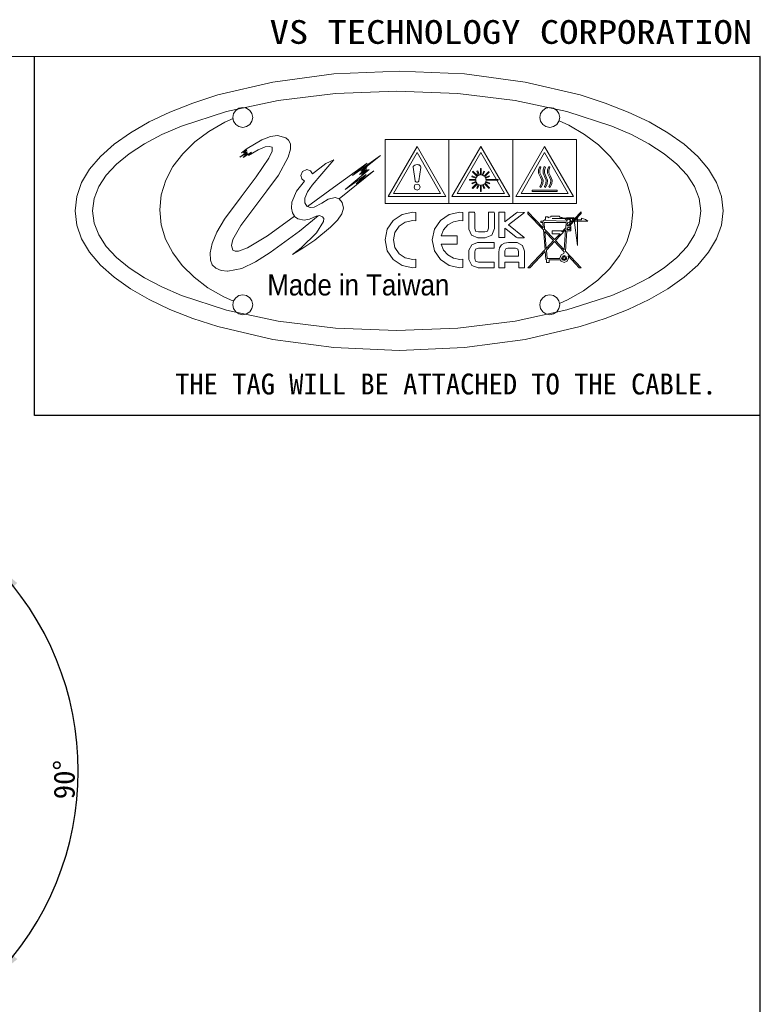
# Model space of a CAD drawing. Header units: millimetres. Extents: x 22 to 587, y 8 to 395.
# Tile 4 of 4: x 427 to 576, y 198 to 395. Entities that reach past the tile are written whole.
import ezdxf

# ---------------------------------------------------------------- set-up
doc = ezdxf.new("R2010")
doc.units = ezdxf.units.MM
doc.header["$LTSCALE"] = 2
doc.layers.add('SLD-0', color=179, linetype='Continuous')
doc.layers.add('図面枠', color=9, linetype='Continuous')
doc.styles.add('SLDTEXTSTYLE0', font='GOTHIC.TTF', dxfattribs={"width": 0.913})
doc.styles.add('SLDTEXTSTYLE1', font='MSGOTHIC.TTC')
doc.styles.add('SLDTEXTSTYLE3', font='MSGOTHIC.TTC', dxfattribs={"width": 1.194807})
doc.dimstyles.new('SLDDIMSTYLE2', dxfattribs={"dimtxt": 4.850694, "dimasz": 6.604, "dimexe": 0, "dimexo": 0.0625, "dimgap": 1.212674, "dimtad": 1, "dimdec": 4, "dimlfac": 2, "dimzin": 12, "dimdsep": 46, "dimtxsty": 'SLDTEXTSTYLE1', "dimsah": 1, "dimcen": 0.09, "dimadec": 0, "dimazin": 3, "dimtfac": 1, "dimtdec": 3, "dimtofl": 0, "dimtmove": 0, "dimatfit": 3, "dimfxl": 1, "dimfrac": 2, "dimtolj": 1, "dimtzin": 12, "dimarcsym": 0})

# ---------------------------------------------------------------- blocks, each defined once
blk = doc.blocks.new('SW_NOTE_0')
at = {"color": 0, "linetype": 'Continuous', "lineweight": 18, "insert": (0, 2.704), "char_height": 2.11667, "attachment_point": 1, "style": 'SLDTEXTSTYLE0'}
blk.add_mtext('Made in Taiwan', dxfattribs=at)
blk = doc.blocks.new('圖塊19')
at = {"color": 7, "linetype": 'Continuous', "lineweight": 18}
for p, q in [((42.698796, 56.799572), (54.899844, 58.431126)), ((54.899844, 58.431126), (67.9994, 59)), ((67.9994, 59), (81.099184, 58.43114)), ((81.099184, 58.43114), (93.30034, 56.799626)), ((31.657656, 54.217946), (42.698796, 56.799572)), ((93.30034, 56.799626), (104.341494, 54.218046)), ((26.65374, 52.606048), (31.657656, 54.217946)), ((43.773582, 53.114186), (55.223762, 54.512614)), ((55.223762, 54.512614), (67.5172, 55.0002)), ((67.5172, 55.0002), (79.810836, 54.512588)), ((79.810836, 54.512588), (91.261166, 53.11421)), ((104.341494, 54.218046), (109.345392, 52.60617)), ((22.037826, 50.798858), (26.65374, 52.606048)), ((33.41196, 50.90142), (43.773582, 53.114186)), ((35.227406, 51.139842), (35.863196, 51.568388)), ((35.863196, 51.568388), (36.64186, 51.72554)), ((36.64186, 51.72554), (37.420098, 51.568556)), ((37.420098, 51.568556), (38.055682, 51.139942)), ((91.261166, 53.11421), (101.622894, 50.901534)), ((96.803724, 51.14), (97.439328, 51.56875)), ((97.439328, 51.56875), (98.2176, 51.726)), ((98.2176, 51.726), (98.996218, 51.56875)), ((98.996218, 51.56875), (99.632, 51.14)), ((109.345392, 52.60617), (113.961276, 50.799)), ((17.842588, 48.810454), (22.037826, 50.798858)), ((24.3842, 47.970816), (33.41196, 50.90142)), ((33.075198, 48.776636), (34.690879, 49.481978)), ((34.64162, 49.726), (34.798782, 50.50426)), ((34.798782, 48.947444), (34.64162, 49.726)), ((34.798782, 50.50426), (35.227406, 51.139842)), ((38.055682, 51.139942), (38.484242, 50.504242)), ((38.484242, 50.504242), (38.6414, 49.726)), ((38.6414, 49.726), (38.484248, 48.947444)), ((96.218, 49.726), (96.37516, 50.50425)), ((96.37516, 48.94775), (96.218, 49.726)), ((96.37516, 50.50425), (96.803724, 51.14)), ((99.632, 51.14), (100.060632, 50.50425)), ((100.060632, 50.50425), (100.2178, 49.726)), ((100.2178, 49.726), (100.060632, 48.94775)), ((101.622894, 50.901534), (110.650726, 47.971026)), ((113.961276, 50.799), (118.15647, 48.810612)), ((14.100702, 46.654912), (17.842588, 48.810454)), ((20.447174, 46.266478), (24.3842, 47.970816)), ((29.851844, 46.925244), (33.075198, 48.776636)), ((35.227404, 48.311894), (34.798782, 48.947444)), ((35.863194, 47.883512), (35.227404, 48.311894)), ((36.64186, 47.72646), (35.863194, 47.883512)), ((37.42012, 47.883512), (36.64186, 47.72646)), ((38.055702, 48.311894), (37.42012, 47.883512)), ((38.484248, 48.947444), (38.055702, 48.311894)), ((96.803724, 48.312), (96.37516, 48.94775)), ((97.439328, 47.88325), (96.803724, 48.312)), ((98.2176, 47.726), (97.439328, 47.88325)), ((98.996218, 47.88325), (98.2176, 47.726)), ((99.632, 48.312), (98.996218, 47.88325)), ((100.060632, 48.94775), (99.632, 48.312)), ((100.078544, 49.036443), (102.028438, 48.166166)), ((102.028438, 48.166166), (105.194478, 46.315276)), ((110.650726, 47.971026), (114.587776, 46.26673)), ((118.15647, 48.810612), (121.898308, 46.655078)), ((10.844846, 44.346306), (14.100702, 46.654912)), ((16.935602, 44.41887), (20.447174, 46.266478)), ((27.011488, 44.806772), (29.851844, 46.925244)), ((42.1983, 45.8855), (40.4734, 45.238)), ((43.6046, 46.074), (42.1983, 45.8855)), ((45.2796, 45.656), (43.6046, 46.074)), ((45.834666, 45.17925), (45.2796, 45.656)), ((105.194478, 46.315276), (107.982844, 44.2044)), ((114.587776, 46.26673), (118.099366, 44.419152)), ((121.898308, 46.655078), (125.154116, 44.346474)), ((8.10769, 41.898714), (10.844846, 44.346306)), ((13.880146, 42.440052), (16.935602, 44.41887)), ((24.595282, 42.449108), (27.011488, 44.806772)), ((37.54667, 43.492632), (36.39318, 42.61192)), ((40.4734, 45.238), (37.54667, 43.492632)), ((39.72692, 43.236334), (41.16951, 43.810478)), ((41.16951, 43.810478), (41.942366, 43.914592)), ((41.942366, 43.914592), (42.5449, 43.725282)), ((42.5449, 43.725282), (42.561634, 42.961398)), ((46.195424, 44.4445), (45.834666, 45.17925)), ((46.219622, 43.334), (46.195424, 44.4445)), ((65.1962, 32.482), (65.1962, 45.282)), ((65.1962, 45.282), (77.9956, 45.282)), ((65.8032, 33.866), (71.5965, 43.89968)), ((71.5965, 43.89968), (77.3876, 33.866)), ((77.9956, 45.282), (77.9956, 32.482)), ((77.9956, 32.482), (77.9956, 45.282)), ((77.9956, 45.282), (90.7952, 45.282)), ((78.6036, 33.866), (84.3969, 43.89968)), ((84.3969, 43.89968), (90.188, 33.866)), ((90.7952, 45.282), (90.7952, 32.482)), ((90.7958, 32.482), (90.7958, 45.282)), ((90.7958, 45.282), (103.5952, 45.282)), ((91.4038, 33.866), (97.1964, 43.89968)), ((97.1964, 43.89968), (102.9882, 33.866)), ((103.5952, 45.282), (103.5952, 32.482)), ((107.982844, 44.2044), (110.353656, 41.860608)), ((118.099366, 44.419152), (121.154836, 42.440348)), ((125.154116, 44.346474), (127.891222, 41.898874)), ((5.921914, 39.326212), (8.10769, 41.898714)), ((11.311468, 40.342086), (13.880146, 42.440052)), ((22.644378, 39.880142), (24.595282, 42.449108)), ((37.517126, 42.847576), (36.08344, 41.762434)), ((36.08344, 41.762434), (37.531236, 42.628148)), ((36.39318, 42.61192), (37.452922, 43.131914)), ((36.755832, 41.671416), (38.419528, 42.726924)), ((37.620842, 42.472926), (36.755832, 41.671416)), ((37.452922, 43.131914), (36.793934, 42.603454)), ((36.793934, 42.603454), (37.517126, 42.847576)), ((37.531236, 42.628148), (37.091676, 42.185766)), ((37.091676, 42.185766), (37.620842, 42.472926)), ((37.769008, 42.104626), (39.72692, 43.236334)), ((38.419528, 42.726924), (37.769008, 42.104626)), ((41.858044, 41.569724), (39.34874, 37.775342)), ((42.561634, 42.961398), (41.858044, 41.569724)), ((43.798306, 38.151766), (45.765, 41.73)), ((45.765, 41.73), (46.219622, 43.334)), ((64.26671, 42.097802), (58.65967, 38.066962)), ((60.35159, 38.931982), (64.26671, 42.097802)), ((71.5964, 42.684), (66.8572, 34.474)), ((76.335, 34.474), (71.5964, 42.684)), ((84.3968, 42.684), (79.6576, 34.474)), ((89.1354, 34.474), (84.3968, 42.684)), ((97.1964, 42.684), (92.4572, 34.474)), ((101.935, 34.474), (97.1964, 42.684)), ((110.353656, 41.860608), (112.267036, 39.31097)), ((121.154836, 42.440348), (123.723522, 40.342378)), ((127.891222, 41.898874), (130.076954, 39.326354)), ((9.260232, 38.137036), (11.311468, 40.342086)), ((21.199924, 37.127762), (22.644378, 39.880142)), ((53.282068, 40.460976), (50.623274, 38.395562)), ((52.519814, 38.378622), (54.886234, 41.234702)), ((54.886234, 41.234702), (53.282068, 40.460976)), ((61.60535, 40.534982), (54.84543, 35.644082)), ((58.65967, 38.066962), (61.60535, 40.534982)), ((60.067252, 38.261), (61.501644, 39.64318)), ((61.501644, 39.64318), (60.35159, 38.931982)), ((70.8338, 39.872), (70.8084, 39.76)), ((70.8084, 39.76), (70.8084, 39.71)), ((70.8084, 39.71), (71.22115, 36.9922)), ((70.9446, 40.018), (70.8338, 39.872)), ((71.1386, 40.17), (70.9446, 40.018)), ((71.3694, 40.24), (71.1386, 40.17)), ((71.6318, 40.262), (71.3694, 40.24)), ((71.8456, 40.242), (71.6318, 40.262)), ((72.0304, 40.184), (71.8456, 40.242)), ((71.969742, 36.999256), (72.383196, 39.671196)), ((72.194816, 40.074772), (72.0304, 40.184)), ((72.323934, 39.923078), (72.194816, 40.074772)), ((72.374028, 39.817244), (72.323934, 39.923078)), ((72.3832, 39.71), (72.374028, 39.817244)), ((72.383196, 39.671196), (72.3832, 39.71)), ((95.971706, 39.20201), (96.23629, 39.895572)), ((96.23629, 39.895572), (96.4634, 39.758)), ((96.4634, 39.758), (96.237126, 39.15925)), ((96.866802, 39.20272), (97.126534, 39.896282)), ((97.126534, 39.896282), (97.3636, 39.758)), ((97.3636, 39.758), (97.133942, 39.15925)), ((97.762694, 39.20201), (98.026306, 39.895572)), ((98.026306, 39.895572), (98.2542, 39.758)), ((98.2542, 39.758), (98.032826, 39.15925)), ((123.723522, 40.342378), (125.774764, 38.1373)), ((4.32019, 36.642876), (5.921914, 39.326212)), ((7.7571, 35.836962), (9.260232, 38.137036)), ((39.34874, 37.775342), (36.301102, 33.800158)), ((41.471648, 35.004122), (43.798306, 38.151766)), ((48.643754, 38.895976), (48.295652, 38.055486)), ((48.295652, 38.055486), (48.507936, 37.376656)), ((49.48451, 39.244344), (48.643754, 38.895976)), ((50.200206, 39.003308), (49.48451, 39.244344)), ((50.623274, 38.395562), (50.200206, 39.003308)), ((50.54806, 36.1429), (52.519814, 38.378622)), ((55.973431, 33.365921), (62.94802, 38.99688)), ((57.17166, 35.236292), (62.03222, 39.255832)), ((61.41134, 38.299092), (57.17166, 35.236292)), ((62.94802, 38.99688), (59.36946, 36.38704)), ((59.36946, 36.38704), (61.41134, 38.299092)), ((61.578548, 39.268532), (60.067252, 38.261)), ((60.480706, 38.169984), (61.578548, 39.268532)), ((62.03222, 39.255832), (60.480706, 38.169984)), ((82.6822, 38.004), (82.6166, 37.838)), ((82.6822, 38.004), (82.6166, 37.838)), ((82.6166, 37.838), (83.4166, 37.51)), ((82.6166, 37.838), (83.4166, 37.51)), ((83.4816, 37.662), (82.6822, 38.004)), ((83.4816, 37.662), (82.6822, 38.004)), ((82.8248, 38.946), (82.7034, 38.824)), ((82.8248, 38.946), (82.7034, 38.824)), ((82.7034, 38.824), (83.646, 37.882)), ((82.7034, 38.824), (83.646, 37.882)), ((83.7666, 37.992), (82.8248, 38.946)), ((83.7666, 37.992), (82.8248, 38.946)), ((83.646, 37.882), (83.4816, 37.662)), ((83.646, 37.882), (83.4816, 37.662)), ((83.7666, 39), (83.6136, 38.934)), ((83.7666, 39), (83.6136, 38.934)), ((83.6136, 38.934), (83.9528, 38.102)), ((83.6136, 38.934), (83.9528, 38.102)), ((84.106, 38.166), (83.7666, 39)), ((84.106, 38.166), (83.7666, 39)), ((83.9528, 38.102), (83.7666, 37.992)), ((83.9528, 38.102), (83.7666, 37.992)), ((84.3142, 38.2), (84.106, 38.166)), ((84.3142, 38.2), (84.106, 38.166)), ((84.4778, 39.472), (84.3142, 39.472)), ((84.3142, 39.472), (84.3142, 38.2)), ((84.4778, 39.472), (84.3142, 39.472)), ((84.3142, 39.472), (84.3142, 38.2)), ((84.4778, 38.2), (84.4778, 39.472)), ((84.4778, 38.2), (84.4778, 39.472)), ((84.6656, 38.166), (84.4778, 38.2)), ((84.6656, 38.166), (84.4778, 38.2)), ((84.9928, 38.966), (84.6656, 38.166)), ((84.9928, 38.966), (84.6656, 38.166)), ((84.8284, 38.112), (85.1572, 38.902)), ((84.8284, 38.112), (85.1572, 38.902)), ((85.048, 37.97), (84.8284, 38.112)), ((85.048, 37.97), (84.8284, 38.112)), ((85.1572, 38.902), (84.9928, 38.966)), ((85.1572, 38.902), (84.9928, 38.966)), ((85.968, 38.88), (85.048, 37.97)), ((85.968, 38.88), (85.048, 37.97)), ((85.1798, 37.85), (86.0886, 38.77)), ((85.1798, 37.85), (86.0886, 38.77)), ((85.312466, 37.674532), (85.1798, 37.85)), ((85.312466, 37.674532), (85.1798, 37.85)), ((86.088576, 38.00332), (85.312466, 37.674532)), ((86.088576, 38.00332), (85.312466, 37.674532)), ((85.376672, 37.521428), (86.154192, 37.84951)), ((85.376672, 37.521428), (86.154192, 37.84951)), ((85.431, 37.302), (85.376672, 37.521428)), ((85.431, 37.302), (85.376672, 37.521428)), ((86.0886, 38.77), (85.968, 38.88)), ((86.0886, 38.77), (85.968, 38.88)), ((86.154192, 37.84951), (86.088576, 38.00332)), ((86.154192, 37.84951), (86.088576, 38.00332)), ((95.968994, 38.514448), (95.971706, 39.20201)), ((96.34424, 37.759152), (95.968994, 38.514448)), ((96.237126, 39.15925), (96.233646, 38.575344)), ((96.233646, 38.575344), (96.5516, 37.938)), ((96.629096, 37.105884), (96.34424, 37.759152)), ((96.5516, 37.938), (96.901068, 37.159406)), ((96.867872, 38.515158), (96.866802, 39.20272)), ((97.245772, 37.759862), (96.867872, 38.515158)), ((97.133942, 39.15925), (97.133016, 38.575216)), ((97.133016, 38.575216), (97.4525, 37.93767)), ((97.528314, 37.106594), (97.245772, 37.759862)), ((97.4525, 37.93767), (97.800206, 37.159686)), ((97.762882, 38.514448), (97.762694, 39.20201)), ((98.144134, 37.759152), (97.762882, 38.514448)), ((98.032826, 39.15925), (98.032716, 38.575344)), ((98.032716, 38.575344), (98.3522, 37.938)), ((98.42801, 37.105884), (98.144134, 37.759152)), ((98.3522, 37.938), (98.695904, 37.159406)), ((112.267036, 39.31097), (113.683108, 36.582556)), ((125.774764, 38.1373), (127.277898, 35.837172)), ((130.076954, 39.326354), (131.678644, 36.642984)), ((3.335194, 33.86278), (4.32019, 36.642876)), ((6.832736, 33.45393), (7.7571, 35.836962)), ((20.303074, 34.219858), (21.199924, 37.127762)), ((49.052006, 36.94706), (47.395892, 34.925736)), ((48.507936, 37.376656), (49.052006, 36.94706)), ((49.604086, 34.816876), (50.54806, 36.1429)), ((54.84543, 35.644082), (49.622771, 31.847628)), ((71.172514, 36.183262), (70.992156, 35.74229)), ((70.992156, 35.74229), (71.172514, 35.301318)), ((71.6074, 36.366), (71.172514, 36.183262)), ((71.22115, 36.9922), (71.243728, 36.942106)), ((71.243728, 36.942106), (71.30511, 36.860966)), ((71.30511, 36.860966), (71.369316, 36.812284)), ((71.369316, 36.812284), (71.518894, 36.743844)), ((71.518894, 36.743844), (71.698104, 36.743844)), ((72.04412, 36.183036), (71.6074, 36.366)), ((71.698104, 36.743844), (71.822282, 36.79535)), ((71.822282, 36.79535), (71.904832, 36.85885)), ((71.904832, 36.85885), (71.959866, 36.942106)), ((71.959866, 36.942106), (71.969742, 36.999256)), ((72.22476, 35.74229), (72.04412, 36.183036)), ((72.044138, 35.301318), (72.22476, 35.74229)), ((83.3616, 37.302), (82.091, 37.302)), ((82.091, 37.302), (82.091, 37.138)), ((83.3616, 37.302), (82.091, 37.302)), ((82.091, 37.302), (82.091, 37.138)), ((82.091, 37.138), (83.3616, 37.138)), ((82.091, 37.138), (83.3616, 37.138)), ((83.39335, 36.864246), (82.616536, 36.535458)), ((83.39335, 36.864246), (82.616536, 36.535458)), ((82.616536, 36.535458), (82.682152, 36.381648)), ((82.616536, 36.535458), (82.682152, 36.381648)), ((83.580322, 36.513586), (82.671568, 35.61471)), ((83.580322, 36.513586), (82.671568, 35.61471)), ((82.671568, 35.61471), (82.791514, 35.494766)), ((82.671568, 35.61471), (82.791514, 35.494766)), ((82.682152, 36.381648), (83.460378, 36.711142)), ((82.682152, 36.381648), (83.460378, 36.711142)), ((82.791514, 35.494766), (83.701678, 36.392936)), ((82.791514, 35.494766), (83.701678, 36.392936)), ((83.4166, 37.51), (83.3616, 37.302)), ((83.4166, 37.51), (83.3616, 37.302)), ((83.3616, 37.138), (83.39335, 36.864246)), ((83.3616, 37.138), (83.39335, 36.864246)), ((83.460378, 36.711142), (83.580322, 36.513586)), ((83.460378, 36.711142), (83.580322, 36.513586)), ((83.887238, 36.250414), (83.59161, 35.506054)), ((83.887238, 36.250414), (83.59161, 35.506054)), ((83.701678, 36.392936), (83.887238, 36.250414)), ((83.701678, 36.392936), (83.887238, 36.250414)), ((83.744716, 35.439732), (84.040344, 36.184092)), ((83.744716, 35.439732), (84.040344, 36.184092)), ((84.040344, 36.184092), (84.314098, 36.11918)), ((84.040344, 36.184092), (84.314098, 36.11918)), ((84.314098, 36.11918), (84.3142, 34.88)), ((84.314098, 36.11918), (84.3142, 34.88)), ((84.4778, 36.12), (84.730388, 36.174328)), ((84.4778, 36.12), (84.730388, 36.174328)), ((84.4778, 34.88), (84.4778, 36.12)), ((84.4778, 34.88), (84.4778, 36.12)), ((84.730388, 36.174328), (85.026016, 35.440552)), ((84.730388, 36.174328), (85.026016, 35.440552)), ((84.884198, 36.239944), (85.114208, 36.403632)), ((84.884198, 36.239944), (85.114208, 36.403632)), ((85.179826, 35.506874), (84.884198, 36.239944)), ((85.179826, 35.506874), (84.884198, 36.239944)), ((85.114208, 36.403632), (86.034956, 35.495584)), ((85.114208, 36.403632), (86.034956, 35.495584)), ((85.234154, 36.536276), (85.34422, 36.71196)), ((85.234154, 36.536276), (85.34422, 36.71196)), ((86.154196, 35.615528), (85.234154, 36.536276)), ((86.154196, 35.615528), (85.234154, 36.536276)), ((85.34422, 36.71196), (86.142908, 36.382466)), ((85.34422, 36.71196), (86.142908, 36.382466)), ((85.398548, 36.875648), (85.4424, 37.138)), ((85.398548, 36.875648), (85.4424, 37.138)), ((86.208524, 36.536276), (85.398548, 36.875648)), ((86.208524, 36.536276), (85.398548, 36.875648)), ((87.8412, 37.302), (85.431, 37.302)), ((87.8412, 37.302), (85.431, 37.302)), ((85.4424, 37.138), (87.8412, 37.138)), ((85.4424, 37.138), (87.8412, 37.138)), ((86.034956, 35.495584), (86.154196, 35.615528)), ((86.034956, 35.495584), (86.154196, 35.615528)), ((86.142908, 36.382466), (86.208524, 36.536276)), ((86.142908, 36.382466), (86.208524, 36.536276)), ((87.8412, 37.138), (87.8412, 37.302)), ((87.8412, 37.138), (87.8412, 37.302)), ((96.23629, 35.84075), (96.560934, 36.488006)), ((96.4536, 35.682), (96.23629, 35.84075)), ((96.8293, 36.43125), (96.4536, 35.682)), ((96.560934, 36.488006), (96.629096, 37.105884)), ((96.901068, 37.159406), (96.8293, 36.43125)), ((97.135706, 35.84146), (97.457174, 36.488716)), ((97.353722, 35.68271), (97.135706, 35.84146)), ((97.725902, 36.431836), (97.353722, 35.68271)), ((97.457174, 36.488716), (97.528314, 37.106594)), ((97.800206, 37.159686), (97.725902, 36.431836)), ((98.03689, 35.84075), (98.35774, 36.488006)), ((98.2542, 35.682), (98.03689, 35.84075)), ((98.622324, 36.43125), (98.2542, 35.682)), ((98.35774, 36.488006), (98.42801, 37.105884)), ((98.695904, 37.159406), (98.622324, 36.43125)), ((113.683108, 36.582556), (114.561996, 33.702436)), ((127.277898, 35.837172), (128.202264, 33.454052)), ((131.678644, 36.642984), (132.663616, 33.862842)), ((2.9996, 31), (3.335194, 33.86278)), ((19.99498, 31.18432), (20.303074, 34.219858)), ((36.301102, 33.800158), (32.98252, 29.331262)), ((36.258308, 28.044542), (41.471648, 35.004122)), ((47.395892, 34.925736), (46.511306, 32.74408)), ((49.071074, 33.558982), (49.604086, 34.816876)), ((55.165456, 33.64012), (53.74536, 33.32756)), ((55.95336, 33.389472), (55.165456, 33.64012)), ((77.3876, 33.866), (65.8032, 33.866)), ((66.8572, 34.474), (76.335, 34.474)), ((71.172514, 35.301318), (71.6074, 35.11858)), ((71.6074, 35.11858), (72.044138, 35.301318)), ((90.188, 33.866), (78.6036, 33.866)), ((79.6576, 34.474), (89.1354, 34.474)), ((83.59161, 35.506054), (83.744716, 35.439732)), ((83.59161, 35.506054), (83.744716, 35.439732)), ((84.3142, 34.88), (84.4778, 34.88)), ((84.3142, 34.88), (84.4778, 34.88)), ((85.026016, 35.440552), (85.179826, 35.506874)), ((85.026016, 35.440552), (85.179826, 35.506874)), ((102.9882, 33.866), (91.4038, 33.866)), ((92.4572, 34.474), (101.935, 34.474)), ((94.6728, 35.118), (99.7282, 35.118)), ((94.6728, 34.852), (94.6728, 35.118)), ((99.7282, 34.852), (94.6728, 34.852)), ((99.7282, 35.118), (99.7282, 34.852)), ((114.561996, 33.702436), (114.86382, 30.69768)), ((132.663616, 33.862842), (132.9992, 31)), ((6.5178, 31), (6.832736, 33.45393)), ((46.511306, 32.74408), (46.42987, 31.53012)), ((49.074948, 32.558154), (49.071074, 33.558982)), ((49.47245, 31.910808), (49.074948, 32.558154)), ((49.622771, 31.847628), (49.47245, 31.910808)), ((50.143926, 31.628586), (49.622771, 31.847628)), ((50.96972, 31.72313), (50.143926, 31.628586)), ((52.502792, 32.53196), (50.96972, 31.72313)), ((53.74536, 33.32756), (52.502792, 32.53196)), ((55.973431, 33.365921), (55.95336, 33.389472)), ((56.5972, 32.634), (55.973431, 33.365921)), ((56.845012, 31.552222), (56.5972, 32.634)), ((77.9956, 32.482), (65.1962, 32.482)), ((90.7952, 32.482), (77.9956, 32.482)), ((103.5952, 32.482), (90.7958, 32.482)), ((128.202264, 33.454052), (128.5172, 31)), ((3.335194, 28.137204), (2.9996, 31)), ((6.832736, 28.546172), (6.5178, 31)), ((20.296804, 28.179564), (19.99498, 31.18432)), ((46.999612, 29.940801), (41.57819, 25.999862)), ((46.42987, 31.53012), (46.6234, 30.566126)), ((46.6234, 30.566126), (46.999612, 29.940801)), ((46.999612, 29.940801), (47.051748, 29.854142)), ((47.051748, 29.854142), (47.674764, 29.39622)), ((47.99804, 26.92696), (51.775874, 29.977007)), ((50.037664, 29.329898), (51.345584, 29.886228)), ((51.345584, 29.886228), (51.775874, 29.977007)), ((51.775874, 29.977007), (52.066482, 30.038318)), ((52.066482, 30.038318), (52.663024, 29.809674)), ((52.663024, 29.809674), (52.889892, 29.436448)), ((55.676144, 29.129988), (56.539244, 30.402774)), ((56.539244, 30.402774), (56.845012, 31.552222)), ((68.5926, 30.272938), (66.8249, 29.081)), ((70.7572, 30.71), (68.5926, 30.272938)), ((71.3506, 30.678), (70.7572, 30.71)), ((71.35051, 28.996084), (71.3506, 30.678)), ((78.046498, 30.27247), (76.278842, 29.08057)), ((80.211424, 30.709516), (78.046498, 30.27247)), ((80.7674, 30.682), (80.211424, 30.709516)), ((80.767416, 29.00107), (80.7674, 30.682)), ((81.996504, 30.569216), (82.019786, 30.696216)), ((82.001442, 27.302496), (81.996504, 30.569216)), ((82.0198, 30.696), (83.1444, 30.696)), ((83.1444, 30.696), (83.162744, 30.417306)), ((83.162744, 30.417306), (83.164156, 27.541466)), ((85.944744, 27.492784), (85.94545, 30.394024)), ((85.94545, 30.394024), (85.9456, 30.696)), ((85.9456, 30.696), (87.1034, 30.696)), ((87.1034, 30.696), (87.114688, 30.42295)), ((87.114688, 30.42295), (87.114688, 27.42435)), ((88.038, 25.606), (88.038, 30.692)), ((88.038, 30.692), (89.186, 30.692)), ((89.186, 30.692), (89.186, 28.774)), ((89.513378, 29.022356), (91.546078, 30.615496)), ((93.1222, 30.66), (89.9366, 28.15)), ((91.546078, 30.615496), (91.75845, 30.706512)), ((91.75845, 30.706512), (93.1222, 30.66)), ((96.911512, 27.586492), (93.840932, 30.817232)), ((93.840932, 30.817232), (93.841, 30.418)), ((93.841, 30.418), (96.94684, 27.14706)), ((97.8992, 29.772), (97.3454, 29.772)), ((97.3454, 29.772), (97.3454, 29.348)), ((97.8992, 29.612), (97.8992, 29.772)), ((98.1928, 29.702), (97.8992, 29.612)), ((98.4208, 29.754), (98.1928, 29.702)), ((100.1768, 29.924), (98.4208, 29.924)), ((98.4208, 29.924), (98.4208, 29.754)), ((98.6824, 29.416), (103.073796, 29.663998)), ((100.17682, 29.785436), (100.1768, 29.924)), ((101.11803, 29.499686), (100.17682, 29.785436)), ((104.5062, 30.818), (101.8166, 27.988)), ((102.1976, 27.988), (104.50618, 30.41864)), ((103.073796, 29.663998), (103.756, 24.024)), ((104.50618, 30.41864), (104.5062, 30.818)), ((114.86382, 30.69768), (114.555726, 27.662112)), ((128.5172, 31), (128.202264, 28.546186)), ((132.9992, 31), (132.663616, 28.13722)), ((4.32019, 25.357096), (3.335194, 28.137204)), ((7.7571, 26.163216), (6.832736, 28.546172)), ((21.175692, 25.299444), (20.296804, 28.179564)), ((32.98252, 29.331262), (31.453572, 26.68778)), ((34.673634, 25.265104), (36.258308, 28.044542)), ((47.674764, 29.39622), (48.986654, 29.13393)), ((48.986654, 29.13393), (50.037664, 29.329898)), ((51.071834, 25.08573), (54.251954, 27.678194)), ((52.865606, 28.840508), (51.421954, 26.541554)), ((52.889892, 29.436448), (52.865606, 28.840508)), ((54.251954, 27.678194), (55.676144, 29.129988)), ((66.8249, 29.081), (65.63305, 27.313062)), ((67.170392, 26.663274), (68.004422, 27.900802)), ((68.004422, 27.900802), (69.241676, 28.73524)), ((69.241676, 28.73524), (70.75714, 29.04124)), ((70.75714, 29.04124), (71.35051, 28.996084)), ((76.278842, 29.08057), (75.087182, 27.312672)), ((76.901312, 27.197792), (77.753996, 28.16719)), ((77.753996, 28.16719), (78.884492, 28.80864)), ((78.884492, 28.80864), (80.21144, 29.04058)), ((80.21144, 29.04058), (80.767416, 29.00107)), ((89.186, 28.774), (89.513378, 29.022356)), ((89.9366, 28.15), (93.1004, 25.638)), ((96.8854, 28.902), (96.4036, 28.902)), ((96.4036, 28.902), (96.4036, 28.642)), ((96.4036, 28.642), (96.8212, 28.642)), ((96.8212, 28.642), (96.911512, 27.586492)), ((97.3454, 29.348), (96.8854, 28.902)), ((97.198, 27.288), (97.0822, 28.642)), ((97.0822, 28.642), (101.5216, 28.642)), ((97.345358, 29.02944), (101.7368, 28.902)), ((103.756, 29.416), (98.6824, 29.416)), ((101.624618, 29.101048), (101.11803, 29.499686)), ((101.5216, 28.642), (101.4432, 27.59)), ((101.6006, 28.902), (101.736772, 29.027588)), ((101.7368, 28.902), (101.6006, 28.902)), ((102.0162, 29.388914), (101.624618, 29.101048)), ((101.689534, 27.456128), (101.951294, 27.731294)), ((101.7312, 27.988), (101.7798, 28.644)), ((101.8166, 27.988), (101.7312, 27.988)), ((101.7798, 28.644), (102.0162, 28.574)), ((101.951294, 27.731294), (102.2144, 27.73)), ((102.4226, 28.981104), (102.0162, 29.388914)), ((102.0162, 28.574), (102.4226, 28.981104)), ((102.4742, 27.988), (102.1976, 27.988)), ((102.2144, 27.73), (102.2144, 27.224)), ((102.2906, 28.902), (102.290632, 29.33662)), ((105.838198, 28.90323), (102.2906, 28.902)), ((102.290632, 29.33662), (102.648348, 29.45092)), ((102.4742, 26.964), (102.4742, 27.988)), ((102.648348, 29.45092), (102.812036, 29.490432)), ((102.812036, 29.490432), (102.812, 29.154)), ((102.812, 29.154), (104.5682, 29.154)), ((103.756, 24.024), (103.756, 29.416)), ((104.5682, 29.154), (104.5682, 29.522)), ((104.5682, 29.522), (105.393698, 29.265884)), ((105.393698, 29.265884), (105.838198, 28.90323)), ((114.555726, 27.662112), (113.658876, 24.75414)), ((128.202264, 28.546186), (127.277898, 26.163238)), ((132.663616, 28.13722), (131.678644, 25.357124)), ((9.260232, 23.863196), (7.7571, 26.163216)), ((31.453572, 26.68778), (30.519342, 24.44574)), ((41.57819, 25.999862), (37.592076, 23.555644)), ((42.171222, 22.640724), (47.99804, 26.92696)), ((51.421954, 26.541554), (48.364882, 23.569146)), ((65.63305, 27.313062), (65.196, 25.148)), ((66.8646, 25.148), (67.170392, 26.663274)), ((75.087182, 27.312672), (74.650244, 25.147636)), ((76.4078, 25.982), (76.901312, 27.197792)), ((79.6554, 25.982), (76.4078, 25.982)), ((79.6554, 24.314), (79.6554, 25.982)), ((82.53105, 26.07589), (82.001442, 27.302496)), ((83.7872, 25.588), (82.53105, 26.07589)), ((83.164156, 27.541466), (83.345394, 26.939806)), ((83.345394, 26.939806), (83.945204, 26.758302)), ((83.945204, 26.758302), (85.213084, 26.759008)), ((85.213084, 26.759008), (85.762534, 26.940688)), ((86.598762, 26.101794), (85.2738, 25.588)), ((85.762534, 26.940688), (85.944744, 27.492784)), ((87.114688, 27.42435), (86.598762, 26.101794)), ((89.3822, 27.378), (89.2, 27.5)), ((89.2, 27.5), (89.2, 25.606)), ((91.486, 25.716), (89.3822, 27.378)), ((91.7626, 25.594), (91.486, 25.716)), ((96.94684, 27.14706), (97.280568, 23.20936)), ((99.1722, 25.204), (97.198, 27.288)), ((97.23388, 26.84716), (98.98577, 25.005664)), ((97.519628, 23.4605), (97.23388, 26.84716)), ((100.6516, 26.964), (98.7178, 26.964)), ((98.7178, 26.964), (98.7178, 26.38)), ((98.7178, 26.38), (100.2912, 26.38)), ((100.2912, 26.38), (99.1722, 25.204)), ((99.3626, 25.004), (101.4102, 27.158)), ((101.4432, 27.59), (100.6516, 26.758)), ((100.6516, 26.758), (100.6516, 26.964)), ((101.4102, 27.158), (101.111, 23.164)), ((101.3508, 22.91), (101.6536, 26.964)), ((101.6536, 26.964), (102.4742, 26.964)), ((101.6726, 27.224), (101.689534, 27.456128)), ((102.2144, 27.224), (101.6726, 27.224)), ((127.277898, 26.163238), (125.774764, 23.863224)), ((5.921914, 22.67375), (4.32019, 25.357096)), ((11.311468, 21.658176), (9.260232, 23.863196)), ((22.591764, 22.57103), (21.175692, 25.299444)), ((30.519342, 24.44574), (30.108856, 22.582716)), ((34.38288, 24.006452), (34.673634, 25.265104)), ((34.66799, 23.102142), (34.38288, 24.006452)), ((48.889734, 23.607154), (51.071834, 25.08573)), ((65.196, 25.148), (65.633036, 22.98337)), ((67.17039, 23.632532), (66.8646, 25.148)), ((74.650244, 25.147636), (75.087182, 22.983006)), ((76.901268, 23.098788), (76.40776, 24.31458)), ((76.40776, 24.31458), (79.6554, 24.314)), ((82.022094, 23.094348), (82.566604, 24.192278)), ((82.566604, 24.192278), (83.702724, 24.662088)), ((83.702724, 24.662088), (86.945444, 24.66491)), ((85.2738, 25.588), (83.7872, 25.588)), ((86.945444, 24.66491), (87.1014, 24.652)), ((87.1014, 24.652), (87.1014, 23.496)), ((89.2, 25.606), (88.038, 25.606)), ((88.16294, 23.552846), (88.54922, 24.146812)), ((88.54922, 24.146812), (89.145182, 24.530698)), ((89.145182, 24.530698), (89.912262, 24.664688)), ((89.912262, 24.664688), (91.7106, 24.616)), ((91.7106, 24.616), (92.746576, 24.03775)), ((93.0778, 25.588), (91.7626, 25.594)), ((92.746576, 24.03775), (93.1464, 22.906)), ((93.1004, 25.638), (93.0778, 25.588)), ((98.98577, 25.005664), (97.519628, 23.4605)), ((97.5508, 23.094), (99.172164, 24.802852)), ((99.172164, 24.802852), (101.08351, 22.796252)), ((101.111, 23.164), (99.3626, 25.004)), ((113.658876, 24.75414), (112.214422, 22.001674)), ((125.774764, 23.863224), (123.723522, 21.65821)), ((131.678644, 25.357124), (130.076954, 22.673788)), ((8.10769, 20.101244), (5.921914, 22.67375)), ((24.505146, 20.021392), (22.591764, 22.57103)), ((30.108856, 22.582716), (30.15114, 21.076282)), ((35.13568, 22.87939), (34.66799, 23.102142)), ((35.810118, 22.9092), (35.13568, 22.87939)), ((37.592076, 23.555644), (35.810118, 22.9092)), ((39.208468, 20.741878), (42.171222, 22.640724)), ((46.654534, 22.224974), (48.889734, 23.607154)), ((48.364882, 23.569146), (46.654534, 22.224974)), ((65.633036, 22.98337), (66.82486, 21.21568)), ((68.004424, 22.39475), (67.17039, 23.632532)), ((69.241696, 21.560094), (68.004424, 22.39475)), ((75.087182, 22.983006), (76.278842, 21.215316)), ((77.753952, 22.129388), (76.901268, 23.098788)), ((78.88445, 21.48794), (77.753952, 22.129388)), ((82.01151, 21.219692), (82.022094, 23.094348)), ((83.358742, 23.315202), (83.165772, 22.769984)), ((83.165772, 22.769984), (83.1666, 21.428)), ((83.91366, 23.495294), (83.358742, 23.315202)), ((86.8396, 23.496), (83.91366, 23.495294)), ((87.1014, 23.496), (86.8396, 23.496)), ((88.0242, 19.814), (88.024906, 22.78862)), ((88.024906, 22.78862), (88.16294, 23.552846)), ((89.2172, 22.946), (89.2102, 21.898)), ((89.2102, 21.898), (91.9584, 21.898)), ((89.4133, 23.33775), (89.2172, 22.946)), ((89.8332, 23.494), (89.4133, 23.33775)), ((91.343, 23.494), (89.8332, 23.494)), ((91.801224, 23.30525), (91.343, 23.494)), ((91.9746, 22.836), (91.801224, 23.30525)), ((91.9584, 21.898), (91.9738, 21.984)), ((91.9738, 21.984), (91.9746, 22.836)), ((93.1464, 22.906), (93.1472, 19.76)), ((97.280568, 23.20936), (93.840988, 19.58634)), ((94.205, 19.586), (97.31084, 22.84142)), ((97.31084, 22.84142), (97.440662, 21.291318)), ((97.6876, 21.43), (97.5508, 23.094)), ((100.4838, 22.146), (100.2226, 21.516)), ((101.0532, 22.404), (100.4838, 22.146)), ((100.6008, 21.516), (100.74826, 21.87795)), ((100.74826, 21.87795), (100.7532, 21.878)), ((100.7532, 21.878), (101.1138, 22.026)), ((101.1138, 21.87), (100.75679, 21.515106)), ((101.08351, 22.796252), (101.0532, 22.404)), ((101.1138, 22.026), (101.1138, 22.024)), ((101.1138, 22.024), (101.1138, 22.026)), ((101.1138, 22.026), (101.472222, 21.877128)), ((101.47081, 21.515106), (101.1138, 21.87)), ((104.5062, 19.586), (101.3508, 22.91)), ((101.472222, 21.877128), (101.625328, 21.515178)), ((102.00499, 21.515722), (101.899862, 21.936232)), ((101.899862, 21.936232), (104.1406, 19.586)), ((112.214422, 22.001674), (110.263518, 19.43263)), ((130.076954, 22.673788), (127.891222, 20.101286)), ((10.844846, 17.65365), (8.10769, 20.101244)), ((13.880146, 19.560224), (11.311468, 21.658176)), ((26.875956, 17.6776), (24.505146, 20.021392)), ((30.15114, 21.076282), (30.521082, 20.18895)), ((30.521082, 20.18895), (31.246426, 19.496284)), ((36.46082, 19.41916), (39.208468, 20.741878)), ((66.82486, 21.21568), (68.59255, 20.023856)), ((68.59255, 20.023856), (70.75718, 19.58682)), ((70.7572, 21.254), (69.241696, 21.560094)), ((71.3506, 21.3), (70.7572, 21.254)), ((71.35055, 19.617864), (71.3506, 21.3)), ((76.278842, 21.215316), (78.046498, 20.023492)), ((78.046498, 20.023492), (80.211424, 19.586456)), ((80.2114, 21.256), (78.88445, 21.48794)), ((80.7674, 21.294), (80.2114, 21.256)), ((80.7674, 19.614), (80.7674, 21.294)), ((82.572336, 20.007548), (82.01151, 21.219692)), ((83.8396, 19.544706), (82.572336, 20.007548)), ((83.1666, 21.428), (83.358624, 20.89325)), ((83.358624, 20.89325), (83.8988, 20.714)), ((83.8988, 20.714), (86.82474, 20.714)), ((86.82474, 20.714), (87.1014, 20.714)), ((87.1014, 20.714), (87.1014, 19.544)), ((88.0242, 19.56), (88.0242, 19.814)), ((91.9866, 20.69), (89.2004, 20.69)), ((89.2004, 20.69), (89.2004, 19.56)), ((91.9866, 19.56), (91.9866, 20.69)), ((93.1472, 19.76), (93.1366, 19.56)), ((97.440662, 21.291318), (97.552844, 21.171374)), ((97.552844, 21.171374), (97.5528, 20.64)), ((97.5528, 20.64), (98.0912, 20.64)), ((100.227538, 21.42945), (97.6876, 21.43)), ((98.0912, 20.64), (98.0912, 21.17)), ((98.0912, 21.17), (100.2912, 21.17)), ((100.222686, 21.515178), (100.2212, 21.516)), ((100.2212, 21.516), (100.2212, 21.512)), ((100.2212, 21.512), (100.2226, 21.512)), ((100.2226, 21.512), (100.227538, 21.42945)), ((100.2912, 21.17), (100.483816, 20.884956)), ((100.483816, 20.884956), (101.113876, 20.621784)), ((100.600862, 21.510704), (100.6008, 21.516)), ((100.753262, 21.152988), (100.600862, 21.510704)), ((101.1138, 21.002), (100.753262, 21.152988)), ((100.75679, 21.515106), (101.1138, 21.158802)), ((101.1138, 21.158802), (101.47081, 21.515106)), ((101.4722, 21.154), (101.1138, 21.002)), ((101.113876, 20.621784), (101.743936, 20.884956)), ((101.6254, 21.516), (101.4722, 21.154)), ((101.743936, 20.884956), (102.00499, 21.515722)), ((123.723522, 21.65821), (121.154836, 19.560258)), ((127.891222, 20.101286), (125.154116, 17.653694)), ((16.935602, 17.581402), (13.880146, 19.560224)), ((31.246426, 19.496284), (32.287022, 19.043992)), ((32.287022, 19.043992), (33.60272, 18.877782)), ((33.60272, 18.877782), (33.676, 18.878)), ((33.676, 18.878), (36.46082, 19.41916)), ((70.75718, 19.58682), (71.35055, 19.617864)), ((80.211424, 19.586456), (80.7674, 19.613974)), ((86.8382, 19.544), (83.8396, 19.544706)), ((87.1014, 19.544), (86.8382, 19.544)), ((89.2004, 19.56), (88.0242, 19.56)), ((93.1366, 19.5598), (91.9866, 19.56)), ((93.840988, 19.58634), (94.205, 19.586)), ((104.1406, 19.586), (104.5062, 19.586)), ((110.263518, 19.43263), (107.847312, 17.074922)), ((121.154836, 19.560258), (118.099366, 17.581438)), ((14.100702, 15.345044), (10.844846, 17.65365)), ((20.447174, 15.733778), (16.935602, 17.581402)), ((29.664322, 15.566724), (26.875956, 17.6776)), ((107.847312, 17.074922), (105.006956, 14.95646)), ((118.099366, 17.581438), (114.587776, 15.733812)), ((125.154116, 17.653694), (121.898308, 15.345088)), ((17.842588, 13.189504), (14.100702, 15.345044)), ((24.3842, 14.029418), (20.447174, 15.733778)), ((33.41196, 11.098742), (24.3842, 14.029418)), ((32.830362, 13.715834), (29.664322, 15.566724)), ((35.227318, 13.569842), (35.8629, 13.998388)), ((35.8629, 13.998388), (36.64116, 14.15554)), ((36.64116, 14.15554), (37.419802, 13.998556)), ((37.419802, 13.998556), (38.055594, 13.569942)), ((96.803724, 13.57), (97.439328, 13.99875)), ((97.439328, 13.99875), (98.2176, 14.156)), ((98.2176, 14.156), (98.996218, 13.99875)), ((98.996218, 13.99875), (99.632, 13.57)), ((110.650726, 14.029448), (101.622894, 11.098764)), ((105.006956, 14.95646), (101.783602, 13.105162)), ((114.587776, 15.733812), (110.650726, 14.029448)), ((121.898308, 15.345088), (118.15647, 13.189546)), ((22.037826, 11.201104), (17.842588, 13.189504)), ((34.78081, 12.845309), (32.830362, 13.715834)), ((34.64162, 12.156), (34.798772, 12.93426)), ((34.798772, 11.377336), (34.64162, 12.156)), ((34.798772, 12.93426), (35.227318, 13.569842)), ((38.055594, 13.569942), (38.48423, 12.934242)), ((38.48423, 12.934242), (38.6414, 12.156)), ((38.6414, 12.156), (38.484238, 11.377334)), ((96.218, 12.156), (96.37516, 12.93425)), ((96.37516, 11.37775), (96.218, 12.156)), ((96.37516, 12.93425), (96.803724, 13.57)), ((99.632, 13.57), (100.060632, 12.93425)), ((100.060632, 12.93425), (100.2178, 12.156)), ((100.2178, 12.156), (100.060632, 11.37775)), ((101.783602, 13.105162), (100.168492, 12.400161)), ((118.15647, 13.189546), (113.961276, 11.201142)), ((26.65374, 9.39392), (22.037826, 11.201104)), ((43.773582, 8.8859), (33.41196, 11.098742)), ((35.227318, 10.741546), (34.798772, 11.377336)), ((35.8629, 10.312922), (35.227318, 10.741546)), ((36.64116, 10.15576), (35.8629, 10.312922)), ((37.419824, 10.312922), (36.64116, 10.15576)), ((38.055614, 10.741544), (37.419824, 10.312922)), ((38.484238, 11.377334), (38.055614, 10.741544)), ((101.622894, 11.098764), (91.261166, 8.885912)), ((96.803724, 10.742), (96.37516, 11.37775)), ((97.439328, 10.31325), (96.803724, 10.742)), ((98.2176, 10.156), (97.439328, 10.31325)), ((98.996218, 10.31325), (98.2176, 10.156)), ((99.632, 10.742), (98.996218, 10.31325)), ((100.060632, 11.37775), (99.632, 10.742)), ((113.961276, 11.201142), (109.345392, 9.393952)), ((31.657656, 7.782026), (26.65374, 9.39392)), ((55.223762, 7.487412), (43.773582, 8.8859)), ((91.261166, 8.885912), (79.810836, 7.487416)), ((109.345392, 9.393952), (104.341494, 7.782054)), ((42.698796, 5.200414), (31.657656, 7.782026)), ((67.5172, 6.9998), (55.223762, 7.487412)), ((79.810836, 7.487416), (67.5172, 6.9998)), ((104.341494, 7.782054), (93.30034, 5.200428)), ((54.899844, 3.56887), (42.698796, 5.200414)), ((93.30034, 5.200428), (81.099184, 3.568874)), ((67.9994, 3), (54.899844, 3.56887)), ((81.099184, 3.568874), (67.9994, 3))]:
    blk.add_line(p, q, dxfattribs=at)
blk = doc.blocks.new('圖塊21')
at = {"color": 7, "linetype": 'Continuous', "xscale": 0.5, "yscale": 0.5, "zscale": 0.5}
blk.add_blockref('圖塊19', (-1.5, -1.5), dxfattribs=at)
at = {"color": 7, "linetype": 'Continuous', "lineweight": 18}
blk.add_blockref('SW_NOTE_0', (19.288, 4.919), dxfattribs=at)
blk = doc.blocks.new('_D_2')
at = {"layer": 'SLD-0'}
for p, q in [((396.15, 261.02), (423.25, 288.13)), ((396.15, 228.49), (423.25, 201.39))]:
    blk.add_line(p, q, dxfattribs=at)
blk.add_arc((379.88, 244.76), 59.34, 315, 45, dxfattribs=at)
for points in [[(421.84, 286.72), (425.49, 281.12), (427, 282.47)], [(421.84, 202.8), (427, 207.04), (425.49, 208.4)]]:
    blk.add_solid(points, dxfattribs=at)
at = {"layer": 'SLD-0', "insert": (434.29, 239.11), "char_height": 4.233, "attachment_point": 1, "rotation": 90, "style": 'SLDTEXTSTYLE1'}
blk.add_mtext('90°', dxfattribs=at)

msp = doc.modelspace()

# ---------------------------------------------------------------- linework, layer by layer
at = {"layer": 'SLD-0', "color": 7}
for p, q in [((430.445808, 316.038952), (430.445808, 388.022765)), ((576.026189, 316.038952), (430.445808, 316.038952))]:
    msp.add_line(p, q, dxfattribs=at)
at = {"layer": '図面枠', "color": 179}
for p, q in [((576.028663, 388.03088), (21.999919, 388)), ((576.017891, 74.530879), (576.028663, 388.03088))]:
    msp.add_line(p, q, dxfattribs=at)

# ---------------------------------------------------------------- block references
at = {"color": 7, "linetype": 'Continuous', "xscale": 2, "yscale": 2, "zscale": 2}
msp.add_blockref('圖塊21', (438.578007, 329.125377), dxfattribs=at)

# ---------------------------------------------------------------- texts
at = {"layer": 'SLD-0', "color": 7, "insert": (458.678111, 324.481502), "char_height": 4.2, "attachment_point": 1, "style": 'SLDTEXTSTYLE1'}
msp.add_mtext('THE TAG WILL BE ATTACHED TO THE CABLE.', dxfattribs=at)
at = {"layer": '図面枠', "color": 179, "insert": (574.390588, 395.359696), "char_height": 4.7625, "attachment_point": 3, "style": 'SLDTEXTSTYLE3'}
msp.add_mtext('VS TECHNOLOGY CORPORATION', dxfattribs=at)

# ---------------------------------------------------------------- dimensions: what is measured, and where the dimension line sits
at = {"layer": 'SLD-0'}
dim = msp.add_angular_dim_2l(base=(439.220093, 244.758074), line1=((394.732363, 229.908831), (379.883121, 244.758074)), line2=((394.732363, 259.607316), (379.883121, 244.758074)), dimstyle='SLDDIMSTYLE2', dxfattribs=at)
dim.commit()
dim.dimension.update_dxf_attribs({"geometry": '_D_2', "text_midpoint": (439.220093, 244.758074), "dimtype": 162})

doc.saveas('drawing.dxf')
